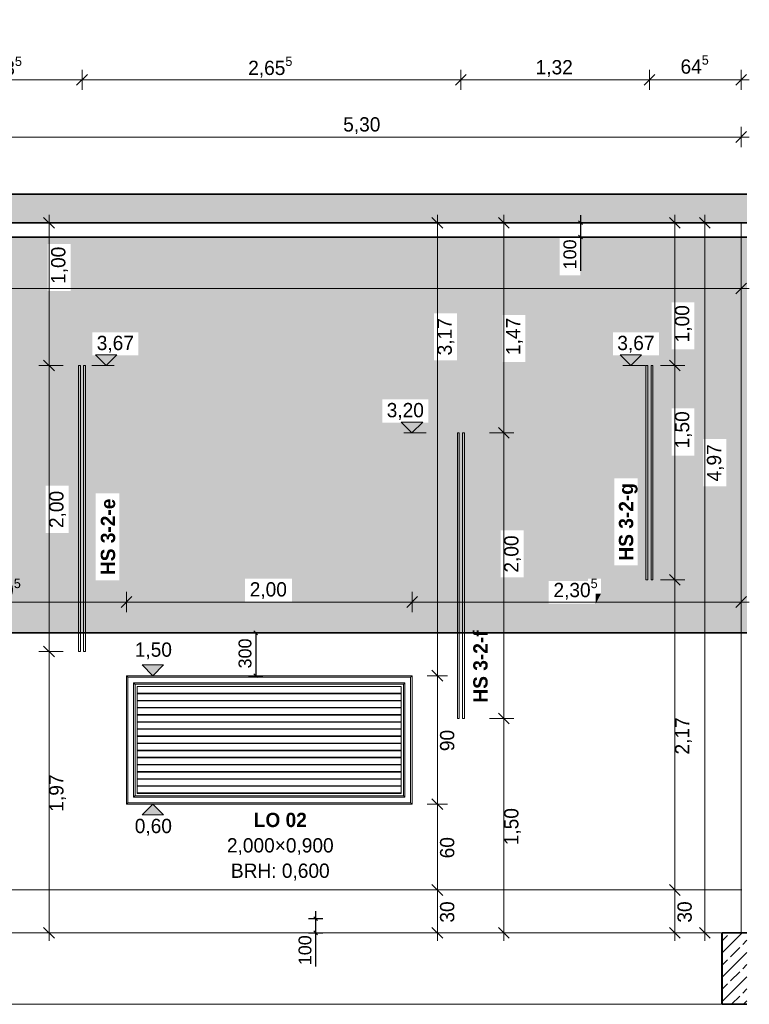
# Model space of a CAD drawing. Extents: x -22247 to 536407, y -187892 to 17509.
# Tile 50 of 75: x 379742 to 384852, y -185776 to -178885. Entities that reach past the tile are written whole.
import ezdxf
from ezdxf.lldxf.tags import DXFTag

# ---------------------------------------------------------------- set-up
doc = ezdxf.new("R2010")
doc.units = 0
doc.header["$LTSCALE"] = 50
doc.layers.get('0').update_dxf_attribs({"lineweight": 25})
for name, color, linetype, lineweight in [('01 Bemaßung einbauteile', 7, 'Continuous', 25), ('01AFU Allgemein Bemaßung', 7, 'Continuous', 25), ('20 Außenwände', 7, 'Continuous', 25), ('20 Dach Stb-Decke', 7, 'Continuous', 25), ('20 Einbauteile - Halfenschienen', 7, 'Continuous', 25), ('20 Fenster als Fassade', 7, 'Continuous', 25), ('20 Fenster Texte', 7, 'Continuous', 25), ('20 Fundament', 7, 'Continuous', 25), ('H_Mass', 7, 'Continuous', 25)]:
    doc.layers.add(name, color=color, linetype=linetype, lineweight=lineweight)
doc.layers.add('H_Fläschenheizung', color=7, linetype='Continuous', lineweight=35, true_color=0xff9393)
doc.styles.add('ERSTELLTER_STIL_2', font='GOTHIC.TTF')
doc.styles.add('ERSTELLTER_STIL_3', font='txt')
doc.styles.get("Standard").update_dxf_attribs({"font": 'txt.shx'})
tags = doc.linetypes.add('Untersicht', pattern=[0.4, 0.3, -0.1]).pattern_tags.tags
tags[6:7] = [DXFTag(74, 4), DXFTag(75, 0), DXFTag(340, '0'), DXFTag(46, 1.0), DXFTag(50, 0.0), DXFTag(44, 0.0), DXFTag(45, 0.0)]
tags[4:5] = [DXFTag(74, 4), DXFTag(75, 0), DXFTag(340, '0'), DXFTag(46, 1.0), DXFTag(50, 0.0), DXFTag(44, 0.0), DXFTag(45, 0.0)]
pattern_1 = [(45, (360664.79, -184975.84), (-84.8528, 84.8528), []), (45, (360622.37, -184933.41), (-84.8528, 84.8528), [90, -30])]

# ---------------------------------------------------------------- blocks, each defined once
blk = doc.blocks.new('Schraffur_A07DT84LVH', base_point=(371117.6, -185175.8))
at = {"ltscale": 0.35}
for points in [[(384835, -180405.8), (371168.5, -180409.2), (371117.6, -180405.8)], [(384835, -180405.8), (371312.5, -180409.2), (371168.5, -180409.2)], [(384835, -180405.8), (383523.5, -180409.2), (371312.5, -180409.2)], [(371312.5, -180673), (371312.5, -180409.2), (379938.5, -180453.6)], [(371312.5, -180409.2), (379938.5, -180453.6), (383523.5, -180409.2)], [(379938.5, -180453.6), (383523.5, -180409.2), (380098.5, -180453.6)], [(383523.5, -180409.2), (380252.1, -181072.4), (380098.5, -180783.6)], [(383523.5, -180409.2), (380098.5, -180453.6), (380098.5, -180783.6)], [(380573.5, -181072.4), (383523.5, -180409.2), (380252.1, -181072.4)], [(382644.6, -180938.9), (380573.5, -181234.2), (383523.5, -180409.2)], [(380573.5, -181234.2), (380573.5, -181072.4), (383523.5, -180409.2)], [(382644.6, -180938.9), (383523.5, -180409.2), (382804.6, -180938.9)], [(383124.2, -180951.4), (382804.6, -181268.9), (383523.5, -180409.2)], [(382804.6, -180938.9), (383523.5, -180409.2), (382804.6, -181268.9)], [(383124.2, -180951.4), (383523.5, -180409.2), (383284.2, -180951.4)], [(383284.2, -181281.4), (383284.2, -180951.4), (383523.5, -180409.2)], [(383284.2, -181281.4), (383523.5, -180409.2), (383446, -182812.9)], [(383523.5, -180673), (383446, -182812.9), (383523.5, -180409.2)], [(384835, -180405.8), (383667.5, -180409.2), (383523.5, -180409.2)], [(384835, -180405.8), (383897.3, -181072.4), (383667.5, -180673)], [(384835, -180405.8), (383667.5, -180673), (383667.5, -180409.2)], [(384835, -180405.8), (384307.3, -180862.7), (383897.3, -181072.4)], [(384835, -180405.8), (384467.3, -180862.7), (384307.3, -180862.7)], [(384467.3, -181192.7), (384467.3, -181605.5), (384835, -180405.8)], [(384467.3, -181605.5), (384835, -180405.8), (384467.3, -181935.5)], [(384835, -180405.8), (384467.3, -181935.5), (384530.8, -181820)], [(384835, -180405.8), (384467.3, -181192.7), (384467.3, -180862.7)], [(384690.8, -181820), (384530.8, -181820), (384835, -180405.8)], [(384835, -183175.8), (384690.8, -182150), (384835, -180405.8)], [(384690.8, -181820), (384835, -180405.8), (384690.8, -182150)], [(379938.5, -180453.6), (371317, -180826.1), (371312.5, -180673)], [(371477, -180826.1), (379938.5, -180453.6), (371317, -180826.1)], [(377365.5, -180603.3), (371477, -180826.1), (379938.5, -180453.6)], [(379938.5, -180453.6), (377772.6, -180603.3), (377365.5, -180603.3)], [(379938.5, -180453.6), (378853.4, -180545.1), (377772.6, -180603.3)], [(379938.5, -180453.6), (379013.4, -180545.1), (378853.4, -180545.1)], [(379013.4, -181395.6), (379594, -181675.8), (379938.5, -180453.6)], [(379013.4, -180759.4), (379013.4, -181181.3), (379938.5, -180453.6)], [(379013.4, -181181.3), (379938.5, -180453.6), (379013.4, -181395.6)], [(379938.5, -180453.6), (379013.4, -180759.4), (379013.4, -180545.1)], [(379594, -181675.8), (379938.5, -180453.6), (379594, -183175.8)], [(379938.5, -180453.6), (379594, -183175.8), (379925.2, -182147)], [(379938.5, -180783.6), (379925.2, -182147), (379938.5, -180453.6)], [(383722.5, -182812.9), (383523.5, -180673), (383446, -182812.9)], [(383667.5, -180673), (383722.5, -182812.9), (383523.5, -180673)], [(383897.3, -181072.4), (383722.5, -182796.1), (383667.5, -180673)], [(383722.5, -182796.1), (383667.5, -180673), (383722.5, -182812.9)], [(380085.2, -182147), (379925.2, -182147), (379938.5, -180783.6)], [(380085.2, -182147), (379938.5, -180783.6), (380098.5, -180783.6)], [(380275.4, -182808.4), (380085.2, -182477), (380098.5, -180783.6)], [(380085.2, -182147), (380098.5, -180783.6), (380085.2, -182477)], [(380275.4, -182808.4), (380098.5, -180783.6), (380252.1, -181234.2)], [(380252.1, -181072.4), (380098.5, -180783.6), (380252.1, -181234.2)], [(384218.7, -181072.4), (383897.3, -181072.4), (384307.3, -180862.7)], [(384218.7, -181234.2), (384307.3, -180862.7), (384307.3, -181935.5)], [(384218.7, -181072.4), (384307.3, -180862.7), (384218.7, -181234.2)], [(384307.3, -180862.7), (384307.3, -181935.5), (384307.3, -181192.7)], [(382644.6, -180938.9), (381319.2, -182797.7), (380573.5, -181234.2)], [(382644.6, -180938.9), (382282.6, -181542.4), (381319.2, -182797.7)], [(382644.6, -180938.9), (382603.3, -181542.4), (382282.6, -181542.4)], [(382644.6, -180938.9), (382644.6, -181268.9), (382603.3, -181704.2)], [(382644.6, -180938.9), (382603.3, -181704.2), (382603.3, -181542.4)], [(383124.2, -180951.4), (383110.9, -182458.6), (382804.6, -181268.9)], [(383124.2, -180951.4), (383124.2, -181281.4), (383110.9, -182458.6)], [(383897.3, -181072.4), (383813, -182796.1), (383722.5, -182796.1)], [(383897.3, -181234.2), (383813, -182901.7), (383897.3, -181072.4)], [(383813, -182901.7), (383897.3, -181072.4), (383813, -182796.1)], [(380573.5, -181234.2), (380275.4, -182200), (380252.1, -181234.2)], [(380275.4, -182808.4), (380252.1, -181234.2), (380275.4, -182200)], [(380573.5, -181234.2), (380439.6, -182200), (380275.4, -182200)], [(380573.5, -181234.2), (381319.2, -182957.7), (380439.6, -182808.4)], [(380573.5, -181234.2), (380439.6, -182808.4), (380439.6, -182200)], [(380573.5, -181234.2), (381319.2, -182797.7), (381319.2, -182957.7)], [(383905.7, -182703.4), (383897.3, -181234.2), (383813, -182901.7)], [(384218.7, -181234.2), (383905.7, -182095), (383897.3, -181234.2)], [(383905.7, -182095), (383905.7, -182703.4), (383897.3, -181234.2)], [(384218.7, -181234.2), (384069.9, -182095), (383905.7, -182095)], [(384218.7, -181234.2), (384307.3, -181935.5), (384069.9, -182703.4)], [(384218.7, -181234.2), (384069.9, -182703.4), (384069.9, -182095)], [(384307.3, -181935.5), (384307.3, -181192.7), (384307.3, -181605.5)], [(384307.3, -181192.7), (384307.3, -181605.5), (384467.3, -181192.7)], [(384307.3, -181605.5), (384467.3, -181192.7), (384467.3, -181605.5)], [(383110.9, -182788.6), (382603.3, -181704.2), (382644.6, -181268.9)], [(383110.9, -182788.6), (382644.6, -181268.9), (382804.6, -181268.9)], [(383110.9, -182788.6), (382804.6, -181268.9), (383110.9, -182458.6)], [(383110.9, -182458.6), (383124.2, -181281.4), (383270.9, -182458.6)], [(383284.2, -181281.4), (383270.9, -182458.6), (383124.2, -181281.4)], [(383284.2, -181281.4), (383446, -182972.9), (383270.9, -182788.6)], [(383284.2, -181281.4), (383270.9, -182788.6), (383270.9, -182458.6)], [(383284.2, -181281.4), (383446, -182812.9), (383446, -182972.9)], [(382282.6, -181542.4), (381649.1, -182797.7), (381319.2, -182797.7)], [(382282.6, -181542.4), (382282.6, -181704.2), (381649.1, -182957.7)], [(382282.6, -181542.4), (381649.1, -182957.7), (381649.1, -182797.7)], [(383110.9, -182788.6), (381649.1, -182957.7), (382282.6, -181704.2)], [(383110.9, -182788.6), (382282.6, -181704.2), (382603.3, -181704.2)], [(384467.3, -181935.5), (384530.8, -181820), (384530.8, -182150)], [(384835, -183175.8), (384069.9, -182703.4), (384307.3, -181935.5)], [(384835, -183175.8), (384307.3, -181935.5), (384530.8, -182150)], [(384530.8, -182150), (384307.3, -181935.5), (384467.3, -181935.5)], [(379594, -183175.8), (379925.2, -182147), (379925.2, -182477)], [(384835, -183175.8), (384530.8, -182150), (384690.8, -182150)], [(380275.4, -182808.4), (379594, -183175.8), (379925.2, -182477)], [(380275.4, -182808.4), (379925.2, -182477), (380085.2, -182477)], [(384835, -183175.8), (383813, -182901.7), (383905.7, -182703.4)], [(384835, -183175.8), (383905.7, -182703.4), (384069.9, -182703.4)], [(380275.4, -182808.4), (381319.2, -182957.7), (379594, -183175.8)], [(380275.4, -182808.4), (380439.6, -182808.4), (381319.2, -182957.7)], [(383110.9, -182788.6), (383446, -182972.9), (381649.1, -182957.7)], [(383110.9, -182788.6), (383270.9, -182788.6), (383446, -182972.9)], [(384835, -183175.8), (379594, -183175.8), (381319.2, -182957.7)], [(384835, -183175.8), (381319.2, -182957.7), (381649.1, -182957.7)], [(384835, -183175.8), (381649.1, -182957.7), (383446, -182972.9)], [(384835, -183175.8), (383776, -182972.9), (383813, -182901.7)], [(383813, -182901.7), (383776, -182972.9), (383776, -182901.7)], [(384835, -183175.8), (383446, -182972.9), (383776, -182972.9)]]:
    blk.add_solid(points, dxfattribs=at)
blk = doc.blocks.new('-D196')
at = {"layer": '01 Bemaßung einbauteile', "color": 200, "linetype": 'Continuous', "lineweight": 18, "ltscale": 0.00105, "true_color": 0xd600ff}
for p, q in [((384.7956, -179.7762), (384.7956, -179.6355)), ((379.494, -179.7058), (384.7956, -179.7058)), ((384.7581, -179.7433), (384.8331, -179.6683)), ((384.7956, -179.7058), (384.8518, -179.7058))]:
    blk.add_line(p, q, dxfattribs=at)
at = {"layer": '01 Bemaßung einbauteile', "color": 200, "lineweight": 18, "ltscale": 0.00105, "true_color": 0xd600ff, "insert": (382.0079, -179.6858), "char_height": 0.1, "attachment_point": 7, "style": 'ERSTELLTER_STIL_2'}
blk.add_mtext('\\A1;{\\pql;\\fCentury Gothic|b0|i0|c0|p0;\\W1.000000;5,30}', dxfattribs=at)
blk = doc.blocks.new('-D197')
at = {"layer": '01AFU Allgemein Bemaßung', "color": 7, "linetype": 'Continuous', "lineweight": 13, "ltscale": 0.00028561}
for p, q in [((379.294, -183.0305), (379.294, -182.8899)), ((380.4902, -183.0305), (380.4902, -182.8899)), ((379.2378, -182.9602), (379.294, -182.9602)), ((379.3315, -182.9227), (379.2565, -182.9977)), ((379.294, -182.9602), (380.4902, -182.9602)), ((380.5277, -182.9227), (380.4527, -182.9977))]:
    blk.add_line(p, q, dxfattribs=at)
at = {"layer": '01AFU Allgemein Bemaßung', "color": 7, "lineweight": 13, "ltscale": 0.00028561, "insert": (379.4412, -182.9554), "char_height": 0.1, "attachment_point": 7, "style": 'ERSTELLTER_STIL_2'}
blk.add_mtext('\\A1;{\\pql;\\fCentury Gothic|b0|i0|c0|p0;\\W1.000000;1,19\\fCentury Gothic|b0|i0|c0|p0;\\W1.000000;\\A1{\\H.66x;\\S5^  ;}}', dxfattribs=at)
blk = doc.blocks.new('-D198')
at = {"layer": '01AFU Allgemein Bemaßung', "color": 7, "linetype": 'Continuous', "lineweight": 13, "ltscale": 0.00028561}
for p, q in [((380.4902, -183.0305), (380.4902, -182.8899)), ((382.4902, -183.0305), (382.4902, -182.8899)), ((380.5277, -182.9227), (380.4527, -182.9977)), ((380.4902, -182.9602), (382.4902, -182.9602)), ((382.5277, -182.9227), (382.4527, -182.9977))]:
    blk.add_line(p, q, dxfattribs=at)
at = {"layer": '01AFU Allgemein Bemaßung', "color": 7, "lineweight": 13, "ltscale": 0.00028561, "insert": (381.3533, -182.9402), "char_height": 0.1, "attachment_point": 7, "style": 'ERSTELLTER_STIL_2'}
blk.add_mtext('\\A1;{\\pql;\\fCentury Gothic|b0|i0|c0|p0;\\W1.000000;2,00}', dxfattribs=at)
blk = doc.blocks.new('-D199')
at = {"layer": '01AFU Allgemein Bemaßung', "color": 7, "linetype": 'Continuous', "lineweight": 13, "ltscale": 0.00028561}
for p, q in [((382.4902, -183.0305), (382.4902, -182.8899)), ((384.7956, -183.0305), (384.7956, -182.8899)), ((382.5277, -182.9227), (382.4527, -182.9977)), ((382.4902, -182.9602), (384.7956, -182.9602)), ((384.7581, -182.9977), (384.8331, -182.9227)), ((384.7956, -182.9602), (384.8518, -182.9602))]:
    blk.add_line(p, q, dxfattribs=at)
at = {"layer": '01AFU Allgemein Bemaßung', "color": 7, "lineweight": 13, "ltscale": 0.00028561, "insert": (383.4802, -182.9554), "char_height": 0.1, "attachment_point": 7, "style": 'ERSTELLTER_STIL_2'}
blk.add_mtext('\\A1;{\\pql;\\fCentury Gothic|b0|i0|c0|p0;\\W1.000000;2,30\\fCentury Gothic|b0|i0|c0|p0;\\W1.000000;\\A1{\\H.66x;\\S5^  ;}}', dxfattribs=at)
blk = doc.blocks.new('-D200')
at = {"layer": '01AFU Allgemein Bemaßung', "color": 7, "linetype": 'Continuous', "lineweight": 13, "ltscale": 0.00028561}
for p, q in [((382.6296, -184.9383), (382.7046, -185.0133)), ((382.7374, -184.9758), (382.5968, -184.9758)), ((382.6671, -185.2758), (382.6671, -184.9758)), ((382.7374, -185.2758), (382.5968, -185.2758)), ((382.6296, -185.2383), (382.7046, -185.3133)), ((382.6671, -185.3321), (382.6671, -185.2758))]:
    blk.add_line(p, q, dxfattribs=at)
at = {"layer": '01AFU Allgemein Bemaßung', "color": 7, "lineweight": 13, "ltscale": 0.00028561, "insert": (382.7871, -185.2041), "char_height": 0.1, "attachment_point": 7, "rotation": 90, "style": 'ERSTELLTER_STIL_2'}
blk.add_mtext('\\A1;{\\pql;\\fCentury Gothic|b0|i0|c0|p0;\\W1.000000;30}', dxfattribs=at)
blk = doc.blocks.new('-D201')
at = {"layer": '01AFU Allgemein Bemaßung', "color": 7, "linetype": 'Continuous', "lineweight": 13, "ltscale": 0.00028561}
for p, q in [((382.6296, -184.3383), (382.7046, -184.4133)), ((382.7374, -184.3758), (382.5968, -184.3758)), ((382.6671, -184.9758), (382.6671, -184.3758)), ((382.6296, -184.9383), (382.7046, -185.0133)), ((382.7374, -184.9758), (382.5968, -184.9758))]:
    blk.add_line(p, q, dxfattribs=at)
at = {"layer": '01AFU Allgemein Bemaßung', "color": 7, "lineweight": 13, "ltscale": 0.00028561, "insert": (382.7871, -184.7541), "char_height": 0.1, "attachment_point": 7, "rotation": 90, "style": 'ERSTELLTER_STIL_2'}
blk.add_mtext('\\A1;{\\pql;\\fCentury Gothic|b0|i0|c0|p0;\\W1.000000;60}', dxfattribs=at)
blk = doc.blocks.new('-D202')
at = {"layer": '01AFU Allgemein Bemaßung', "color": 7, "linetype": 'Continuous', "lineweight": 13, "ltscale": 0.00028561}
for p, q in [((382.6296, -183.4383), (382.7046, -183.5133)), ((382.7374, -183.4758), (382.5968, -183.4758)), ((382.6671, -184.3758), (382.6671, -183.4758)), ((382.6296, -184.3383), (382.7046, -184.4133)), ((382.7374, -184.3758), (382.5968, -184.3758))]:
    blk.add_line(p, q, dxfattribs=at)
at = {"layer": '01AFU Allgemein Bemaßung', "color": 7, "lineweight": 13, "ltscale": 0.00028561, "insert": (382.7871, -184.0041), "char_height": 0.1, "attachment_point": 7, "rotation": 90, "style": 'ERSTELLTER_STIL_2'}
blk.add_mtext('\\A1;{\\pql;\\fCentury Gothic|b0|i0|c0|p0;\\W1.000000;90}', dxfattribs=at)
blk = doc.blocks.new('-D203')
at = {"layer": '01AFU Allgemein Bemaßung', "color": 7, "linetype": 'Continuous', "lineweight": 13, "ltscale": 0.00028561}
for p, q in [((382.7046, -180.3433), (382.6296, -180.2683)), ((382.6671, -180.3058), (382.6671, -180.2496)), ((382.7374, -180.3058), (382.5968, -180.3058)), ((382.6671, -183.4758), (382.6671, -180.3058)), ((382.6296, -183.4383), (382.7046, -183.5133)), ((382.7374, -183.4758), (382.5968, -183.4758))]:
    blk.add_line(p, q, dxfattribs=at)
at = {"layer": '01AFU Allgemein Bemaßung', "color": 7, "lineweight": 13, "ltscale": 0.00028561, "insert": (382.7871, -181.2341), "char_height": 0.1, "attachment_point": 7, "rotation": 90, "style": 'ERSTELLTER_STIL_2'}
blk.add_mtext('\\A1;{\\pql;\\fCentury Gothic|b0|i0|c0|p0;\\W1.000000;3,17}', dxfattribs=at)
blk = doc.blocks.new('-D204')
at = {"layer": '01AFU Allgemein Bemaßung', "color": 7, "linetype": 'Continuous', "lineweight": 13, "ltscale": 0.00028561}
for p, q in [((384.7581, -180.8033), (384.8331, -180.7283)), ((384.7956, -180.8362), (384.7956, -180.6955)), ((371.0176, -180.7658), (384.7956, -180.7658)), ((384.7956, -180.7658), (384.8518, -180.7658))]:
    blk.add_line(p, q, dxfattribs=at)
blk = doc.blocks.new('-D208')
at = {"layer": '01 Bemaßung einbauteile', "color": 200, "linetype": 'Continuous', "lineweight": 18, "ltscale": 0.00105, "true_color": 0xd600ff}
for p, q in [((379.044, -179.3762), (379.044, -179.2355)), ((380.1788, -179.3762), (380.1788, -179.2355)), ((379.0815, -179.2683), (379.0065, -179.3433)), ((379.044, -179.3058), (380.1788, -179.3058)), ((380.2163, -179.2683), (380.1413, -179.3433))]:
    blk.add_line(p, q, dxfattribs=at)
at = {"layer": '01 Bemaßung einbauteile', "color": 200, "lineweight": 18, "ltscale": 0.00105, "true_color": 0xd600ff, "insert": (379.4487, -179.301), "char_height": 0.1, "attachment_point": 7, "style": 'ERSTELLTER_STIL_2'}
blk.add_mtext('\\A1;{\\pql;\\fCentury Gothic|b0|i0|c0|p0;\\W1.000000;1,13\\fCentury Gothic|b0|i0|c0|p0;\\W1.000000;\\A1{\\H.66x;\\S5^  ;}}', dxfattribs=at)
blk = doc.blocks.new('-D209')
at = {"layer": '01 Bemaßung einbauteile', "color": 200, "linetype": 'Continuous', "lineweight": 18, "ltscale": 0.00105, "true_color": 0xd600ff}
for p, q in [((380.1788, -179.3762), (380.1788, -179.2355)), ((382.8319, -179.3762), (382.8319, -179.2355)), ((380.2163, -179.2683), (380.1413, -179.3433)), ((380.1788, -179.3058), (382.8319, -179.3058)), ((382.8694, -179.2683), (382.7944, -179.3433))]:
    blk.add_line(p, q, dxfattribs=at)
at = {"layer": '01 Bemaßung einbauteile', "color": 200, "lineweight": 18, "ltscale": 0.00105, "true_color": 0xd600ff, "insert": (381.3426, -179.301), "char_height": 0.1, "attachment_point": 7, "style": 'ERSTELLTER_STIL_2'}
blk.add_mtext('\\A1;{\\pql;\\fCentury Gothic|b0|i0|c0|p0;\\W1.000000;2,65\\fCentury Gothic|b0|i0|c0|p0;\\W1.000000;\\A1{\\H.66x;\\S5^  ;}}', dxfattribs=at)
blk = doc.blocks.new('-D210')
at = {"layer": '01 Bemaßung einbauteile', "color": 200, "linetype": 'Continuous', "lineweight": 18, "ltscale": 0.00105, "true_color": 0xd600ff}
for p, q in [((382.8319, -179.3762), (382.8319, -179.2355)), ((384.1527, -179.3762), (384.1527, -179.2355)), ((382.8694, -179.2683), (382.7944, -179.3433)), ((382.8319, -179.3058), (384.1527, -179.3058)), ((384.1902, -179.2683), (384.1152, -179.3433))]:
    blk.add_line(p, q, dxfattribs=at)
at = {"layer": '01 Bemaßung einbauteile', "color": 200, "lineweight": 18, "ltscale": 0.00105, "true_color": 0xd600ff, "insert": (383.3554, -179.2858), "char_height": 0.1, "attachment_point": 7, "style": 'ERSTELLTER_STIL_2'}
blk.add_mtext('\\A1;{\\pql;\\fCentury Gothic|b0|i0|c0|p0;\\W1.000000;1,32}', dxfattribs=at)
blk = doc.blocks.new('-D211')
at = {"layer": '01 Bemaßung einbauteile', "color": 200, "linetype": 'Continuous', "lineweight": 18, "ltscale": 0.00105, "true_color": 0xd600ff}
for p, q in [((384.1527, -179.3762), (384.1527, -179.2355)), ((384.7956, -179.3762), (384.7956, -179.2355)), ((384.1902, -179.2683), (384.1152, -179.3433)), ((384.1527, -179.3058), (384.7956, -179.3058)), ((384.7581, -179.3433), (384.8331, -179.2683)), ((384.7956, -179.3058), (384.8518, -179.3058))]:
    blk.add_line(p, q, dxfattribs=at)
at = {"layer": '01 Bemaßung einbauteile', "color": 200, "lineweight": 18, "ltscale": 0.00105, "true_color": 0xd600ff, "insert": (384.3701, -179.2917), "char_height": 0.1, "attachment_point": 7, "style": 'ERSTELLTER_STIL_2'}
blk.add_mtext('\\A1;{\\pql;\\fCentury Gothic|b0|i0|c0|p0;\\W1.000000;64\\fCentury Gothic|b0|i0|c0|p0;\\W1.000000;\\A1{\\H.66x;\\S5^  ;}}', dxfattribs=at)
blk = doc.blocks.new('-D212')
at = {"layer": '01 Bemaßung einbauteile', "color": 200, "linetype": 'Continuous', "lineweight": 18, "ltscale": 0.00105, "true_color": 0xd600ff}
for p, q in [((384.2923, -184.9383), (384.3673, -185.0133)), ((384.4298, -184.9758), (384.2595, -184.9758)), ((384.3298, -185.2758), (384.3298, -184.9758)), ((384.4001, -185.2758), (384.2298, -185.2758)), ((384.2923, -185.2383), (384.3673, -185.3133)), ((384.3298, -185.3321), (384.3298, -185.2758))]:
    blk.add_line(p, q, dxfattribs=at)
at = {"layer": '01 Bemaßung einbauteile', "color": 200, "lineweight": 18, "ltscale": 0.00105, "true_color": 0xd600ff, "insert": (384.4498, -185.2041), "char_height": 0.1, "attachment_point": 7, "rotation": 90, "style": 'ERSTELLTER_STIL_2'}
blk.add_mtext('\\A1;{\\pql;\\fCentury Gothic|b0|i0|c0|p0;\\W1.000000;30}', dxfattribs=at)
blk = doc.blocks.new('-D213')
at = {"layer": '01 Bemaßung einbauteile', "color": 200, "linetype": 'Continuous', "lineweight": 18, "ltscale": 0.00105, "true_color": 0xd600ff}
for p, q in [((384.4001, -182.8058), (384.2298, -182.8058)), ((384.2923, -182.7683), (384.3673, -182.8433)), ((384.3298, -184.9758), (384.3298, -182.8058)), ((384.2923, -184.9383), (384.3673, -185.0133)), ((384.4298, -184.9758), (384.2595, -184.9758))]:
    blk.add_line(p, q, dxfattribs=at)
at = {"layer": '01 Bemaßung einbauteile', "color": 200, "lineweight": 18, "ltscale": 0.00105, "true_color": 0xd600ff, "insert": (384.4498, -184.0277), "char_height": 0.1, "attachment_point": 7, "rotation": 90, "style": 'ERSTELLTER_STIL_2'}
blk.add_mtext('\\A1;{\\pql;\\fCentury Gothic|b0|i0|c0|p0;\\W1.000000;2,17}', dxfattribs=at)
blk = doc.blocks.new('-D214')
at = {"layer": '01 Bemaßung einbauteile', "color": 200, "linetype": 'Continuous', "lineweight": 18, "ltscale": 0.00105, "true_color": 0xd600ff}
for p, q in [((384.4001, -181.3058), (384.2298, -181.3058)), ((384.2923, -181.2683), (384.3673, -181.3433)), ((384.3298, -182.8058), (384.3298, -181.3058)), ((384.4001, -182.8058), (384.2298, -182.8058)), ((384.2923, -182.7683), (384.3673, -182.8433))]:
    blk.add_line(p, q, dxfattribs=at)
at = {"layer": '01 Bemaßung einbauteile', "color": 200, "lineweight": 18, "ltscale": 0.00105, "true_color": 0xd600ff, "insert": (384.4498, -181.8857), "char_height": 0.1, "attachment_point": 7, "rotation": 90, "style": 'ERSTELLTER_STIL_2'}
blk.add_mtext('\\A1;{\\pql;\\fCentury Gothic|b0|i0|c0|p0;\\W1.000000;1,50}', dxfattribs=at)
blk = doc.blocks.new('-D215')
at = {"layer": '01 Bemaßung einbauteile', "color": 200, "linetype": 'Continuous', "lineweight": 18, "ltscale": 0.00105, "true_color": 0xd600ff}
for p, q in [((384.3673, -180.3433), (384.2923, -180.2683)), ((384.3298, -180.3058), (384.3298, -180.2496)), ((384.4298, -180.3058), (384.2595, -180.3058)), ((384.3298, -181.3058), (384.3298, -180.3058)), ((384.4001, -181.3058), (384.2298, -181.3058)), ((384.2923, -181.2683), (384.3673, -181.3433))]:
    blk.add_line(p, q, dxfattribs=at)
at = {"layer": '01 Bemaßung einbauteile', "color": 200, "lineweight": 18, "ltscale": 0.00105, "true_color": 0xd600ff, "insert": (384.4498, -181.1429), "char_height": 0.1, "attachment_point": 7, "rotation": 90, "style": 'ERSTELLTER_STIL_2'}
blk.add_mtext('\\A1;{\\pql;\\fCentury Gothic|b0|i0|c0|p0;\\W1.000000;1,00}', dxfattribs=at)
blk = doc.blocks.new('-D216')
at = {"layer": '01AFU Allgemein Bemaßung', "color": 7, "linetype": 'Continuous', "lineweight": 13, "ltscale": 0.00028561}
for p, q in [((384.5779, -180.3433), (384.5029, -180.2683)), ((384.5404, -180.3058), (384.5404, -180.2496)), ((384.6107, -180.3058), (384.4701, -180.3058)), ((384.5404, -185.2758), (384.5404, -180.3058)), ((384.6107, -185.2758), (384.4701, -185.2758)), ((384.5029, -185.2383), (384.5779, -185.3133)), ((384.5404, -185.3321), (384.5404, -185.2758))]:
    blk.add_line(p, q, dxfattribs=at)
at = {"layer": '01AFU Allgemein Bemaßung', "color": 7, "lineweight": 13, "ltscale": 0.00028561, "insert": (384.6734, -182.1164), "char_height": 0.1, "attachment_point": 7, "rotation": 90, "style": 'ERSTELLTER_STIL_2'}
blk.add_mtext('\\A1;{\\pql;\\fCentury Gothic|b0|i0|c0|p0;\\W1.000000;4,97}', dxfattribs=at)
blk = doc.blocks.new('-D226')
at = {"layer": '01 Bemaßung einbauteile', "color": 200, "linetype": 'Continuous', "lineweight": 18, "ltscale": 0.00105, "true_color": 0xd600ff}
for p, q in [((383.2037, -183.7758), (383.0334, -183.7758)), ((383.0959, -183.7383), (383.1709, -183.8133)), ((383.1334, -185.2758), (383.1334, -183.7758)), ((383.2037, -185.2758), (383.0334, -185.2758)), ((383.0959, -185.2383), (383.1709, -185.3133)), ((383.1334, -185.3321), (383.1334, -185.2758))]:
    blk.add_line(p, q, dxfattribs=at)
at = {"layer": '01 Bemaßung einbauteile', "color": 200, "lineweight": 18, "ltscale": 0.00105, "true_color": 0xd600ff, "insert": (383.2534, -184.6627), "char_height": 0.1, "attachment_point": 7, "rotation": 90, "style": 'ERSTELLTER_STIL_2'}
blk.add_mtext('\\A1;{\\pql;\\fCentury Gothic|b0|i0|c0|p0;\\W1.000000;1,50}', dxfattribs=at)
blk = doc.blocks.new('-D227')
at = {"layer": '01 Bemaßung einbauteile', "color": 200, "linetype": 'Continuous', "lineweight": 18, "ltscale": 0.00105, "true_color": 0xd600ff}
for p, q in [((383.2037, -181.7758), (383.0334, -181.7758)), ((383.0959, -181.7383), (383.1709, -181.8133)), ((383.1334, -183.7758), (383.1334, -181.7758)), ((383.2037, -183.7758), (383.0334, -183.7758)), ((383.0959, -183.7383), (383.1709, -183.8133))]:
    blk.add_line(p, q, dxfattribs=at)
at = {"layer": '01 Bemaßung einbauteile', "color": 200, "lineweight": 18, "ltscale": 0.00105, "true_color": 0xd600ff, "insert": (383.2534, -182.7544), "char_height": 0.1, "attachment_point": 7, "rotation": 90, "style": 'ERSTELLTER_STIL_2'}
blk.add_mtext('\\A1;{\\pql;\\fCentury Gothic|b0|i0|c0|p0;\\W1.000000;2,00}', dxfattribs=at)
blk = doc.blocks.new('-D228')
at = {"layer": '01 Bemaßung einbauteile', "color": 200, "linetype": 'Continuous', "lineweight": 18, "ltscale": 0.00105, "true_color": 0xd600ff}
for p, q in [((383.1709, -180.3433), (383.0959, -180.2683)), ((383.1334, -180.3058), (383.1334, -180.2496)), ((383.2334, -180.3058), (383.0631, -180.3058)), ((383.1334, -181.7758), (383.1334, -180.3058)), ((383.2037, -181.7758), (383.0334, -181.7758)), ((383.0959, -181.7383), (383.1709, -181.8133))]:
    blk.add_line(p, q, dxfattribs=at)
at = {"layer": '01 Bemaßung einbauteile', "color": 200, "lineweight": 18, "ltscale": 0.00105, "true_color": 0xd600ff, "insert": (383.2667, -181.2316), "char_height": 0.1, "attachment_point": 7, "rotation": 90, "style": 'ERSTELLTER_STIL_2'}
blk.add_mtext('\\A1;{\\pql;\\fCentury Gothic|b0|i0|c0|p0;\\W1.000000;1,47}', dxfattribs=at)
blk = doc.blocks.new('-D229')
at = {"layer": '01 Bemaßung einbauteile', "color": 200, "linetype": 'Continuous', "lineweight": 18, "ltscale": 0.00105, "true_color": 0xd600ff}
for p, q in [((379.9102, -183.2683), (379.9852, -183.3433)), ((380.0477, -183.3058), (379.8774, -183.3058)), ((379.9477, -185.2758), (379.9477, -183.3058)), ((380.0477, -185.2758), (379.8774, -185.2758)), ((379.9102, -185.2383), (379.9852, -185.3133)), ((379.9477, -185.3321), (379.9477, -185.2758))]:
    blk.add_line(p, q, dxfattribs=at)
at = {"layer": '01 Bemaßung einbauteile', "color": 200, "lineweight": 18, "ltscale": 0.00105, "true_color": 0xd600ff, "insert": (380.0677, -184.4277), "char_height": 0.1, "attachment_point": 7, "rotation": 90, "style": 'ERSTELLTER_STIL_2'}
blk.add_mtext('\\A1;{\\pql;\\fCentury Gothic|b0|i0|c0|p0;\\W1.000000;1,97}', dxfattribs=at)
blk = doc.blocks.new('-D230')
at = {"layer": '01 Bemaßung einbauteile', "color": 200, "linetype": 'Continuous', "lineweight": 18, "ltscale": 0.00105, "true_color": 0xd600ff}
for p, q in [((380.0477, -181.3058), (379.8774, -181.3058)), ((379.9102, -181.2683), (379.9852, -181.3433)), ((379.9477, -183.3058), (379.9477, -181.3058)), ((379.9102, -183.2683), (379.9852, -183.3433)), ((380.0477, -183.3058), (379.8774, -183.3058))]:
    blk.add_line(p, q, dxfattribs=at)
at = {"layer": '01 Bemaßung einbauteile', "color": 200, "lineweight": 18, "ltscale": 0.00105, "true_color": 0xd600ff, "insert": (380.0677, -182.4427), "char_height": 0.1, "attachment_point": 7, "rotation": 90, "style": 'ERSTELLTER_STIL_2'}
blk.add_mtext('\\A1;{\\pql;\\fCentury Gothic|b0|i0|c0|p0;\\W1.000000;2,00}', dxfattribs=at)
blk = doc.blocks.new('-D231')
at = {"layer": '01 Bemaßung einbauteile', "color": 200, "linetype": 'Continuous', "lineweight": 18, "ltscale": 0.00105, "true_color": 0xd600ff}
for p, q in [((379.9852, -180.3433), (379.9102, -180.2683)), ((379.9477, -180.3058), (379.9477, -180.2496)), ((380.0477, -180.3058), (379.8774, -180.3058)), ((379.9477, -181.3058), (379.9477, -180.3058)), ((380.0477, -181.3058), (379.8774, -181.3058)), ((379.9102, -181.2683), (379.9852, -181.3433))]:
    blk.add_line(p, q, dxfattribs=at)
at = {"layer": '01 Bemaßung einbauteile', "color": 200, "lineweight": 18, "ltscale": 0.00105, "true_color": 0xd600ff, "insert": (380.081, -180.7338), "char_height": 0.1, "attachment_point": 7, "rotation": 90, "style": 'ERSTELLTER_STIL_2'}
blk.add_mtext('\\A1;{\\pql;\\fCentury Gothic|b0|i0|c0|p0;\\W1.000000;1,00}', dxfattribs=at)
blk = doc.blocks.new('Maß_A06WTXFR1A', base_point=(383550, -180642.1))
at = {"ltscale": 0.003906}
for p, q in [((383670, -180252.8), (383670, -180642.1)), ((383620, -180305.8), (383720, -180305.8)), ((383656.7, -180292.6), (383683.3, -180319.1)), ((383620, -180405.8), (383720, -180405.8)), ((383656.7, -180392.6), (383683.3, -180419.1))]:
    blk.add_line(p, q, dxfattribs=at)
at = {"ltscale": 0.003906, "insert": (383550, -180632.3), "char_height": 90, "attachment_point": 1, "rotation": 90}
blk.add_mtext('{\\fArial;100}', dxfattribs=at)
blk = doc.blocks.new('Maß_A06WTXFZ1A', base_point=(381695, -185512.1))
at = {"ltscale": 0.003906}
for p, q in [((381801.7, -185162.6), (381828.3, -185189.1)), ((381815, -185122.8), (381815, -185512.1)), ((381765, -185175.8), (381865, -185175.8)), ((381765, -185275.8), (381865, -185275.8)), ((381801.7, -185262.6), (381828.3, -185289.1))]:
    blk.add_line(p, q, dxfattribs=at)
at = {"ltscale": 0.003906, "insert": (381695, -185502.3), "char_height": 90, "attachment_point": 1, "rotation": 90}
blk.add_mtext('{\\fArial;100}', dxfattribs=at)
blk = doc.blocks.new('Maß_A06WTXG01A', base_point=(381275, -183489.1))
at = {"ltscale": 0.003906}
for p, q in [((381408.3, -183189.1), (381381.7, -183162.6)), ((381345, -183175.8), (381445, -183175.8)), ((381395, -183175.8), (381395, -183475.8)), ((381345, -183475.8), (381445, -183475.8)), ((381408.3, -183489.1), (381381.7, -183462.6))]:
    blk.add_line(p, q, dxfattribs=at)
at = {"ltscale": 0.003906, "insert": (381275, -183425.1), "char_height": 90, "attachment_point": 1, "rotation": 90}
blk.add_mtext('{\\fArial;300}', dxfattribs=at)

msp = doc.modelspace()

# ---------------------------------------------------------------- hatches: boundary and pattern name
at = {"layer": '01AFU Allgemein Bemaßung', "linetype": 'Continuous', "lineweight": 13, "ltscale": 0.00028561}
for points in [[(380675.3, -183475.8), (380750.3, -183400.8), (380600.3, -183400.8)], [(380675.3, -184375.8), (380600.3, -184450.8), (380750.3, -184450.8)]]:
    msp.add_hatch(color=7, dxfattribs=at).paths.add_polyline_path(points)
at = {"layer": '20 Dach Stb-Decke', "linetype": 'Continuous', "lineweight": 13, "ltscale": 0.00028561, "true_color": 0x000100}
h = msp.add_hatch(dxfattribs=at)
h.set_pattern_fill('Beton_Stahlbeton_0003', color=98, scale=1000, style=0, pattern_type=2)
h.set_pattern_definition(pattern_1)
h.paths.add_polyline_path([(370988, -180305.8), (384835, -180305.8), (384835, -180105.8), (370988, -180105.8)])
at = {"layer": '20 Fundament', "linetype": 'Continuous', "lineweight": 13, "ltscale": 0.00028561, "true_color": 0x000100}
h = msp.add_hatch(dxfattribs=at)
h.set_pattern_fill('Beton_Stahlbeton_0003', color=98, scale=1000, style=0, pattern_type=2)
h.set_pattern_definition(pattern_1)
h.paths.add_polyline_path([(384662.1, -185775.8), (384835, -185775.8), (384835, -185275.8), (384662.1, -185275.8)])

# ---------------------------------------------------------------- linework, layer by layer
at = {"layer": '01 Bemaßung einbauteile', "color": 200, "linetype": 'Continuous', "lineweight": 18, "ltscale": 0.00105, "true_color": 0xd600ff}
for p, q in [((380347.2, -181305.8), (380272.2, -181230.8)), ((380272.2, -181230.8), (380422.2, -181230.8)), ((380422.2, -181230.8), (380347.2, -181305.8)), ((384021.8, -181305.8), (383946.8, -181230.8)), ((383946.8, -181230.8), (384096.8, -181230.8)), ((384096.8, -181230.8), (384021.8, -181305.8)), ((380347.2, -181305.8), (380247.2, -181305.8)), ((380347.2, -181305.8), (380403.5, -181305.8)), ((384021.8, -181305.8), (383965.5, -181305.8)), ((384021.8, -181305.8), (384121.8, -181305.8)), ((382489.6, -181775.8), (382414.6, -181700.8)), ((382414.6, -181700.8), (382564.6, -181700.8)), ((382564.6, -181700.8), (382489.6, -181775.8)), ((382489.6, -181775.8), (382433.3, -181775.8)), ((382489.6, -181775.8), (382589.6, -181775.8))]:
    msp.add_line(p, q, dxfattribs=at)
at = {"layer": '01AFU Allgemein Bemaßung', "color": 7, "linetype": 'Continuous', "lineweight": 13, "ltscale": 0.00028561}
for p, q in [((380675.3, -183475.8), (380600.3, -183400.8)), ((380600.3, -183400.8), (380750.3, -183400.8)), ((380750.3, -183400.8), (380675.3, -183475.8)), ((380675.3, -183475.8), (380619.1, -183475.8)), ((380675.3, -183475.8), (380741.5, -183475.8)), ((380675.3, -184375.8), (380600.3, -184450.8)), ((380675.3, -184375.8), (380609.2, -184375.8)), ((380675.3, -184375.8), (380731.6, -184375.8)), ((380750.3, -184450.8), (380675.3, -184375.8)), ((380600.3, -184450.8), (380750.3, -184450.8))]:
    msp.add_line(p, q, dxfattribs=at)
at = {"layer": '20 Außenwände', "color": 7, "linetype": 'Continuous', "lineweight": 18, "ltscale": 0.00105}
for p, q in [((384795.6, -180305.8), (384795.6, -185275.8)), ((380490.2, -183475.8), (382490.2, -183475.8)), ((380490.2, -184375.8), (380490.2, -183475.8)), ((382490.2, -183475.8), (382490.2, -184375.8)), ((382490.2, -184375.8), (380490.2, -184375.8))]:
    msp.add_line(p, q, dxfattribs=at)
at = {"layer": '20 Dach Stb-Decke', "color": 7, "linetype": 'Continuous', "lineweight": 35, "ltscale": 0.015006}
for p, q in [((384835, -180105.8), (370988, -180105.8)), ((384835, -180305.8), (371017.6, -180305.8))]:
    msp.add_line(p, q, dxfattribs=at)
at = {"layer": '20 Dach Stb-Decke', "color": 30, "linetype": 'Untersicht', "lineweight": 18, "ltscale": 0.00026244, "true_color": 0xff7300}
msp.add_line((370982, -184975.8), (384799.4, -184975.8), dxfattribs=at)
at = {"layer": '20 Einbauteile - Halfenschienen', "color": 200, "linetype": 'Continuous', "lineweight": 18, "ltscale": 0.00105, "true_color": 0xd600ff}
for p, q in [((380154.3, -181305.8), (380167.5, -181305.8)), ((380154.3, -183305.8), (380154.3, -181305.8)), ((380167.5, -183305.8), (380167.5, -181305.8)), ((380190, -183305.8), (380190, -181305.8)), ((380190, -181305.8), (380203.3, -181305.8)), ((380203.3, -183305.8), (380203.3, -181305.8)), ((384128.2, -181305.8), (384141.4, -181305.8)), ((384128.2, -182805.8), (384128.2, -181305.8)), ((384141.4, -182805.8), (384141.4, -181305.8)), ((384163.9, -182805.8), (384163.9, -181305.8)), ((384163.9, -181305.8), (384177.2, -181305.8)), ((384177.2, -182805.8), (384177.2, -181305.8)), ((382807.4, -181775.8), (382820.6, -181775.8)), ((382807.4, -183775.8), (382807.4, -181775.8)), ((382820.6, -183775.8), (382820.6, -181775.8)), ((382843.1, -183775.8), (382843.1, -181775.8)), ((382843.1, -181775.8), (382856.4, -181775.8)), ((382856.4, -183775.8), (382856.4, -181775.8)), ((384128.2, -182805.8), (384141.4, -182805.8)), ((384163.9, -182805.8), (384177.2, -182805.8)), ((380154.3, -183305.8), (380167.5, -183305.8)), ((380190, -183305.8), (380203.3, -183305.8)), ((382807.4, -183775.8), (382820.6, -183775.8)), ((382843.1, -183775.8), (382856.4, -183775.8))]:
    msp.add_line(p, q, dxfattribs=at)
at = {"layer": '20 Fenster als Fassade', "color": 7, "linetype": 'Continuous', "lineweight": 18, "ltscale": 0.00105}
for p, q in [((380490.2, -183475.8), (380491.6, -183477.2)), ((380491.6, -183477.2), (380495.2, -183480.8)), ((380495.2, -183480.8), (380500.2, -183485.8)), ((380500.2, -183485.8), (380500.2, -184365.8)), ((382480.2, -183485.8), (380500.2, -183485.8)), ((382485.2, -183480.8), (382480.2, -183485.8)), ((382480.2, -184365.8), (382480.2, -183485.8)), ((382488.9, -183477.2), (382485.2, -183480.8)), ((382490.2, -183475.8), (382488.9, -183477.2)), ((380540.2, -183525.8), (380540.2, -184325.8)), ((382440.2, -183525.8), (380540.2, -183525.8)), ((380540.2, -183525.8), (380545.2, -183530.8)), ((380545.2, -183530.8), (380548.9, -183534.5)), ((380548.9, -183534.5), (380550.2, -183535.8)), ((380550.2, -183535.8), (380550.2, -184315.8)), ((382430.2, -183535.8), (380550.2, -183535.8)), ((380566.2, -183551.8), (380566.2, -184299.8)), ((382414.2, -183551.8), (380566.2, -183551.8)), ((382414.2, -184299.8), (382414.2, -183551.8)), ((382431.6, -183534.5), (382430.2, -183535.8)), ((382430.2, -184315.8), (382430.2, -183535.8)), ((382435.2, -183530.8), (382431.6, -183534.5)), ((382440.2, -183525.8), (382435.2, -183530.8)), ((382440.2, -184325.8), (382440.2, -183525.8)), ((380566.2, -183598.5), (382414.2, -183598.5)), ((380566.2, -183601.9), (382414.2, -183601.9)), ((380566.2, -183648.4), (382414.2, -183648.4)), ((380566.2, -183651.8), (382414.2, -183651.8)), ((380566.2, -183698.2), (382414.2, -183698.2)), ((380566.2, -183701.6), (382414.2, -183701.6)), ((380566.2, -183748.1), (382414.2, -183748.1)), ((380566.2, -183751.5), (382414.2, -183751.5)), ((380566.2, -183798), (382414.2, -183798)), ((380566.2, -183801.4), (382414.2, -183801.4)), ((380566.2, -183847.8), (382414.2, -183847.8)), ((380566.2, -183851.2), (382414.2, -183851.2)), ((380566.2, -183897.7), (382414.2, -183897.7)), ((380566.2, -183901.1), (382414.2, -183901.1)), ((380566.2, -183947.6), (382414.2, -183947.6)), ((380566.2, -183951), (382414.2, -183951)), ((380566.2, -183997.4), (382414.2, -183997.4)), ((380566.2, -184000.8), (382414.2, -184000.8)), ((380566.2, -184047.3), (382414.2, -184047.3)), ((380566.2, -184050.7), (382414.2, -184050.7)), ((380566.2, -184097.2), (382414.2, -184097.2)), ((380566.2, -184100.6), (382414.2, -184100.6)), ((380566.2, -184147), (382414.2, -184147)), ((380566.2, -184150.4), (382414.2, -184150.4)), ((380566.2, -184196.9), (382414.2, -184196.9)), ((380566.2, -184200.3), (382414.2, -184200.3)), ((380566.2, -184246.8), (382414.2, -184246.8)), ((380566.2, -184250.2), (382414.2, -184250.2)), ((380545.2, -184320.8), (380540.2, -184325.8)), ((380540.2, -184325.8), (382440.2, -184325.8)), ((380548.9, -184317.2), (380545.2, -184320.8)), ((380550.2, -184315.8), (380548.9, -184317.2)), ((380550.2, -184315.8), (382430.2, -184315.8)), ((380566.2, -184296.6), (382414.2, -184296.6)), ((380566.2, -184299.8), (382414.2, -184299.8)), ((382431.6, -184317.2), (382430.2, -184315.8)), ((382435.2, -184320.8), (382431.6, -184317.2)), ((382440.2, -184325.8), (382435.2, -184320.8)), ((380491.6, -184374.5), (380490.2, -184375.8)), ((380495.2, -184370.8), (380491.6, -184374.5)), ((380500.2, -184365.8), (380495.2, -184370.8)), ((380500.2, -184365.8), (382480.2, -184365.8)), ((382485.2, -184370.8), (382480.2, -184365.8)), ((382488.9, -184374.5), (382485.2, -184370.8)), ((382490.2, -184375.8), (382488.9, -184374.5))]:
    msp.add_line(p, q, dxfattribs=at)
at = {"layer": '20 Fundament', "color": 7, "linetype": 'Continuous', "lineweight": 18, "ltscale": 0.00105}
for p, q in [((384656.4, -185275.8), (371142.6, -185275.8)), ((384662.1, -185275.8), (384656.4, -185275.8)), ((384656.4, -185275.8), (384656.4, -185775.8)), ((384656.4, -185775.8), (371142.6, -185775.8)), ((384662.1, -185775.8), (384656.4, -185775.8))]:
    msp.add_line(p, q, dxfattribs=at)
at = {"layer": '20 Fundament', "color": 7, "linetype": 'Continuous', "lineweight": 35, "ltscale": 0.015006}
for p, q in [((384662.1, -185275.8), (384662.1, -185775.8)), ((384835, -185275.8), (384662.1, -185275.8)), ((384835, -185775.8), (384662.1, -185775.8))]:
    msp.add_line(p, q, dxfattribs=at)
at = {"layer": 'H_Fläschenheizung', "ltscale": 0.015006}
for p, q in [((384835, -180405.8), (371117.6, -180405.8)), ((379594, -183175.8), (384835, -183175.8))]:
    msp.add_line(p, q, dxfattribs=at)

# ---------------------------------------------------------------- block references
at = {"layer": '01 Bemaßung einbauteile', "color": 200, "linetype": 'Continuous', "lineweight": 18, "ltscale": 0.00105, "true_color": 0xd600ff, "xscale": 1000, "yscale": 1000, "zscale": 1000}
for name in ['-D208', '-D209', '-D211', '-D210', '-D196', '-D231', '-D228', '-D215', '-D230', '-D214', '-D227', '-D213', '-D229', '-D226', '-D212']:
    msp.add_blockref(name, (0, 0), dxfattribs=at)
at = {"layer": '01AFU Allgemein Bemaßung', "color": 7, "linetype": 'Continuous', "lineweight": 13, "ltscale": 0.00028561, "xscale": 1000, "yscale": 1000, "zscale": 1000}
for name in ['-D203', '-D216', '-D204', '-D197', '-D199', '-D198', '-D202', '-D201', '-D200']:
    msp.add_blockref(name, (0, 0), dxfattribs=at)
at = {"layer": 'H_Fläschenheizung', "ltscale": 0.35}
msp.add_blockref('Schraffur_A07DT84LVH', (371117.6, -185175.8), dxfattribs=at)
at = {"layer": 'H_Mass', "ltscale": 0.003906}
for name, p in [('Maß_A06WTXFR1A', (383550, -180642.1)), ('Maß_A06WTXG01A', (381275, -183489.1)), ('Maß_A06WTXFZ1A', (381695, -185512.1))]:
    msp.add_blockref(name, p, dxfattribs=at)

# ---------------------------------------------------------------- texts
at = {"layer": '01 Bemaßung einbauteile', "color": 200, "lineweight": 18, "ltscale": 0.00105, "true_color": 0xd600ff, "char_height": 100, "attachment_point": 7, "style": 'ERSTELLTER_STIL_2'}
for s, insert in [('\\A1;{\\fCentury Gothic|b0|i0|c0|p0;\\W1;3,67}', (380282.1, -181215.8)), ('\\A1;{\\fCentury Gothic|b0|i0|c0|p0;\\W1;3,67}', (383927.3, -181215.8)), ('\\A1;{\\fCentury Gothic|b0|i0|c0|p0;\\W1;3,20}', (382312.6, -181685.8))]:
    msp.add_mtext(s, dxfattribs=dict(at, insert=insert))
at = {"layer": '01 Bemaßung einbauteile', "color": 7, "linetype": 'Continuous', "lineweight": 13, "ltscale": 0.00028561, "char_height": 100, "attachment_point": 8, "rotation": 90, "style": 'ERSTELLTER_STIL_3'}
for s, insert in [('\\A1;{\\fCentury Gothic|b1|i0|c0|p0;\\W1;HS 3-2-g}', (384069.3, -182399.2)), ('\\A1;{\\fCentury Gothic|b1|i0|c0|p0;\\W1;HS 3-2-e}', (380412.2, -182504.2)), ('\\A1;{\\fCentury Gothic|b1|i0|c0|p0;\\W1;HS 3-2-f}', (383020.5, -183411.6))]:
    msp.add_mtext(s, dxfattribs=dict(at, insert=insert))
at = {"layer": '01AFU Allgemein Bemaßung', "color": 7, "lineweight": 13, "ltscale": 0.00028561, "char_height": 100, "attachment_point": 7, "style": 'ERSTELLTER_STIL_2'}
for s, insert in [('\\A1;{\\fCentury Gothic|b0|i0|c0|p0;\\W1;1,50}', (380548.3, -183362)), ('\\A1;{\\fCentury Gothic|b0|i0|c0|p0;\\W1;0,60}', (380548.3, -184596.2))]:
    msp.add_mtext(s, dxfattribs=dict(at, insert=insert))
at = {"layer": '20 Fenster Texte', "color": 7, "linetype": 'Continuous', "lineweight": 13, "ltscale": 0.00028561, "insert": (381567.3, -184909.4), "char_height": 100, "attachment_point": 8, "line_spacing_factor": 1.065938, "style": 'ERSTELLTER_STIL_3'}
msp.add_mtext('\\A1;{\\fCentury Gothic|b1|i0|c0|p0;\\W1;LO 02\\P\\fCentury Gothic|b0|i0|c0|p0;\\W1;2,000×0,900\\P\\fCentury Gothic|b0|i0|c0|p0;\\W1;BRH: \\fCentury Gothic|b0|i0|c0|p0;\\W1;0,600}', dxfattribs=at)

doc.saveas('drawing.dxf')
